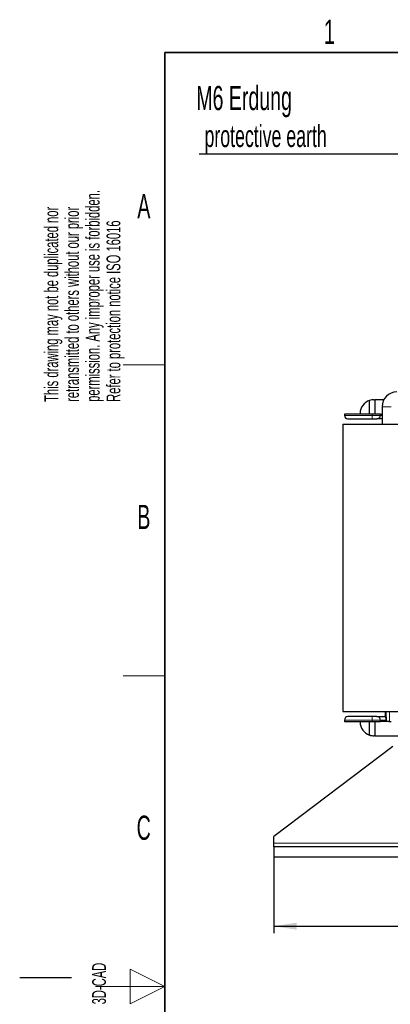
# Model space of a CAD drawing. Header units: millimetres. Extents: x 5 to 418, y 2 to 292.
# Tile 13 of 51: x 5 to 59, y 145 to 287. Entities that reach past the tile are written whole.
import ezdxf

# ---------------------------------------------------------------- set-up
doc = ezdxf.new("R2010")
doc.units = ezdxf.units.MM
doc.layers.add('SLD-0', color=7, linetype='Continuous')
doc.styles.add('SLDTEXTSTYLE0', font='TXT', dxfattribs={"width": 0.605})
doc.dimstyles.new('SLDDIMSTYLE0', dxfattribs={"dimtxt": 3.5, "dimasz": 3.302, "dimexe": 0, "dimexo": 0.0625, "dimgap": 0.875, "dimtad": 1, "dimlfac": 2, "dimrnd": 1e-09, "dimzin": 12, "dimdsep": 46, "dimtxsty": 'SLDTEXTSTYLE0', "dimsah": 1, "dimcen": 0.09, "dimadec": 0, "dimazin": 3, "dimtfac": 1, "dimtofl": 0, "dimtmove": 0, "dimatfit": 3, "dimfxl": 1, "dimfrac": 2, "dimtolj": 1, "dimtzin": 12, "dimarcsym": 0})

# ---------------------------------------------------------------- blocks, each defined once
blk = doc.blocks.new('_D')
at = {"layer": 'SLD-0'}
for p, q in [((41.79, 166), (41.79, 155)), ((151.29, 166), (151.29, 155)), ((41.79, 156), (151.29, 156))]:
    blk.add_line(p, q, dxfattribs=at)
for points in [[(41.79, 156), (45.1, 155.49), (45.1, 156.5)], [(151.29, 156), (147.99, 156.5), (147.99, 155.49)]]:
    blk.add_solid(points, dxfattribs=at)
at = {"layer": 'SLD-0', "insert": (92.53, 160.51), "char_height": 3.5, "attachment_point": 1, "style": 'SLDTEXTSTYLE0'}
blk.add_mtext('219', dxfattribs=at)
blk = doc.blocks.new('SW_NOTE_0')
at = {"layer": 'SLD-0', "color": 0}
blk.add_line((-30.44, 0), (0, 0), dxfattribs=at)
at = {"layer": 'SLD-0', "color": 0, "attachment_point": 1, "style": 'SLDTEXTSTYLE0'}
for s, insert, char_height in [('M6 Erdung', (-30.84, 9.82), 3.5), ('protective earth', (-29.65, 4.15), 3.175)]:
    blk.add_mtext(s, dxfattribs=dict(at, insert=insert, char_height=char_height))

msp = doc.modelspace()

# ---------------------------------------------------------------- linework, layer by layer
at = {"color": 7, "linetype": 'Continuous', "lineweight": 25}
for p, q in [((55.6696, 230.1464), (55.6696, 232.1213)), ((56.2946, 232.2214), (56.4196, 232.2214)), ((56.4196, 232.2214), (56.4196, 230.1464)), ((57.7433, 232.2214), (56.4196, 232.2214)), ((57.4846, 231.1964), (57.4846, 228.6964)), ((52.0446, 230.1464), (52.0446, 229.9464)), ((56.0446, 230.1464), (52.0446, 230.1464)), ((54.2946, 230.2214), (54.2946, 230.1464)), ((57.2446, 230.1464), (56.0446, 230.1464)), ((57.2446, 229.9464), (57.2446, 230.1464)), ((57.2446, 230.1464), (57.4738, 230.1464)), ((57.4738, 230.1464), (57.4846, 230.1464)), ((51.7946, 228.6964), (51.7946, 187.0964)), ((51.7946, 228.6964), (61.4196, 228.6964)), ((51.7946, 187.0964), (61.4196, 187.0964)), ((57.9446, 187.0964), (57.9446, 186.4464)), ((52.0446, 185.8464), (52.0446, 185.6464)), ((52.0446, 185.6464), (56.0446, 185.6464)), ((54.2946, 185.5714), (54.2946, 185.6464)), ((55.6696, 183.6716), (55.6696, 185.6464)), ((56.0446, 185.6464), (57.2446, 185.6464)), ((56.4196, 185.6464), (56.4196, 183.5714)), ((57.2446, 185.6464), (57.2446, 185.8464)), ((57.4738, 185.6464), (57.2446, 185.6464)), ((58.452, 185.6464), (57.4738, 185.6464)), ((58.452, 185.6464), (58.5623, 185.6464)), ((58.5623, 185.6464), (58.7906, 185.6464)), ((55.752, 183.6464), (55.6696, 183.6464)), ((56.4196, 183.5714), (56.2946, 183.5714)), ((56.4196, 183.5714), (59.8696, 183.5714)), ((59.0446, 181.9964), (41.7946, 168.9964)), ((41.7946, 167.9964), (41.7946, 168.9964)), ((41.7946, 167.4964), (41.7946, 167.9964)), ((151.2946, 167.4964), (41.7946, 167.4964)), ((41.7946, 167.4964), (41.7946, 165.9964)), ((151.2946, 165.9964), (41.7946, 165.9964))]:
    msp.add_line(p, q, dxfattribs=at)
at = {"color": 7, "linetype": 'Continuous', "lineweight": 18}
for p, q in [((57.4846, 231.1964), (58.1446, 231.1964)), ((58.1446, 231.1964), (58.8046, 231.1964)), ((52.0446, 229.9464), (56.0446, 229.9464)), ((56.0446, 229.9464), (56.0446, 230.1464)), ((56.0446, 229.4464), (56.0446, 229.9464)), ((56.0446, 229.9464), (57.2446, 229.9464)), ((57.4846, 229.9464), (57.2446, 229.9464)), ((58.0794, 186.3522), (58.0794, 187.0964)), ((58.5623, 185.6464), (58.5623, 187.0964)), ((56.0446, 185.8464), (52.0446, 185.8464)), ((56.0446, 186.3464), (56.0446, 185.8464)), ((57.2446, 185.8464), (56.0446, 185.8464)), ((56.0446, 185.8464), (56.0446, 185.6464)), ((57.2446, 185.8464), (58.0418, 185.8464)), ((57.9446, 186.4464), (58.0693, 186.4464)), ((58.0418, 185.8464), (58.0418, 185.6464)), ((58.0418, 185.8464), (58.1408, 185.8464)), ((58.1408, 185.8464), (58.1408, 185.6464)), ((90.2734, 167.9964), (41.7946, 167.9964))]:
    msp.add_line(p, q, dxfattribs=at)
at = {"color": 7, "linetype": 'Continuous', "lineweight": 25}
for centre, radius, start, end in [((59.6446, 231.1964), 2.16, 90, 180), ((56.2946, 230.2214), 2, 108.209957, 180), ((56.2946, 230.2214), 2, 90, 108.209957), ((52.5446, 229.9464), 0.5, 180, 270), ((56.7446, 229.9464), 0.5, 270, 0), ((52.5446, 185.8464), 0.5, 90, 180), ((56.2946, 185.5714), 2, 180, 251.790043), ((56.7446, 185.8464), 0.5, 0, 90), ((57.8446, 186.4464), 0.1, 270, 0), ((56.2946, 185.5714), 2, 251.790043, 270)]:
    msp.add_arc(centre, radius, start, end, dxfattribs=at)
at = {"color": 7, "linetype": 'Continuous', "lineweight": 18}
for centre, radius, start, end in [((57.9693, 186.4464), 0.1, 270.013306, 0.0133), ((57.9835, 186.3637), 0.0965, 262.639611, 353.210944)]:
    msp.add_arc(centre, radius, start, end, dxfattribs=at)
at = {"color": 7, "linetype": 'Continuous', "lineweight": 25}
for points, knots in [([(52.5446, 229.4464), (52.5913, 229.4464), (52.6633, 229.4464), (53.0997, 229.4464), (53.5514, 229.4464), (54.1121, 229.4464), (54.927, 229.4464), (55.6043, 229.4464), (56.0446, 229.4464)], [0, 0, 0, 0, 0.23945684, 0.36836066, 0.5, 0.63163934, 0.76054316, 1, 1, 1, 1]), ([(56.0446, 229.4464), (56.1326, 229.4464), (56.2686, 229.4464), (56.4317, 229.4464), (56.5431, 229.4464), (56.6335, 229.4464), (56.7207, 229.4464), (56.7352, 229.4464), (56.7446, 229.4464)], [0, 0, 0, 0, 0.23944295, 0.36984379, 0.50000011, 0.63040084, 0.76055705, 1, 1, 1, 1]), ([(57.4846, 229.4464), (57.3463, 229.4464), (57.0626, 229.4464), (56.7968, 229.4464), (56.7616, 229.4464), (56.7446, 229.4464)], [0, 0, 0, 0, 0.329439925, 0.67590538, 1, 1, 1, 1]), ([(56.0446, 186.3464), (55.6043, 186.3464), (54.927, 186.3464), (54.1121, 186.3464), (53.5514, 186.3464), (53.0997, 186.3464), (52.6633, 186.3464), (52.5913, 186.3464), (52.5446, 186.3464)], [0, 0, 0, 0, 0.23945684, 0.36836066, 0.5, 0.63163934, 0.76054316, 1, 1, 1, 1]), ([(56.7446, 186.3464), (56.7352, 186.3464), (56.7207, 186.3464), (56.6335, 186.3464), (56.543, 186.3464), (56.4316, 186.3464), (56.2685, 186.3464), (56.1326, 186.3464), (56.0446, 186.3464)], [0, 0, 0, 0, 0.23944295, 0.36984379, 0.50000011, 0.63040084, 0.76055705, 1, 1, 1, 1]), ([(56.7446, 186.3464), (56.7612, 186.3464), (56.7956, 186.3464), (57.0723, 186.3464), (57.4792, 186.3464), (57.8096, 186.3464), (57.9693, 186.3464)], [0, 0, 0, 0, 0.24165965, 0.5, 0.75834035, 1, 1, 1, 1])]:
    msp.add_open_spline(points, degree=3, knots=knots, dxfattribs=at)
at = {"color": 7, "linetype": 'Continuous', "lineweight": 18}
for points, knots in [([(57.9712, 186.2679), (57.971, 186.2915), (57.9707, 186.3366), (57.9698, 186.3433), (57.9693, 186.3464)], [0, 0, 0, 0, 0.52285734, 1, 1, 1, 1]), ([(58.0418, 185.8464), (58.0401, 185.8884), (58.0384, 185.9307), (58.0313, 185.9741), (58.0293, 185.9851), (58.0221, 186.0246), (58.0062, 186.0977), (57.9793, 186.1922), (57.9739, 186.2427), (57.9712, 186.2679)], [0, 0, 0, 0, 0.24912817, 0.25157045, 0.26947449, 0.31802814, 0.49961679, 0.74952898, 1, 1, 1, 1]), ([(58.0693, 186.4464), (58.071, 186.4422), (58.0746, 186.4339), (58.0778, 186.3794), (58.0794, 186.3522)], [0, 0, 0, 0, 0.50156107, 1, 1, 1, 1]), ([(58.0794, 186.3522), (58.0829, 186.3211), (58.0901, 186.2567), (58.1155, 186.1292), (58.1364, 185.9908), (58.1394, 185.8945), (58.1408, 185.8464)], [0, 0, 0, 0, 0.24176549, 0.49939646, 0.75031337, 1, 1, 1, 1])]:
    msp.add_open_spline(points, degree=3, knots=knots, dxfattribs=at)
at = {"layer": 'SLD-0', "lineweight": 35}
for p, q in [((408, 282.5), (26, 282.5)), ((26, 282.5), (26, 12))]:
    msp.add_line(p, q, dxfattribs=at)
at = {"layer": 'SLD-0', "lineweight": 18}
for p, q in [((20, 237.25), (26, 237.25)), ((20, 192.25), (26, 192.25))]:
    msp.add_line(p, q, dxfattribs=at)
at = {"layer": 'SLD-0', "color": 7, "linetype": 'Continuous', "lineweight": 18}
for p, q in [((26, 147.25), (21, 149.75)), ((21, 149.75), (21, 144.75)), ((16, 147.25), (26, 147.25)), ((21, 144.75), (26, 147.25))]:
    msp.add_line(p, q, dxfattribs=at)
at = {"layer": 'SLD-0'}
msp.add_line((12.5, 148.5), (5, 148.5), dxfattribs=at)

# ---------------------------------------------------------------- block references
msp.add_blockref('SW_NOTE_0', (61.417, 267.832), dxfattribs=at)

# ---------------------------------------------------------------- texts
at = {"layer": 'SLD-0', "char_height": 3.5, "attachment_point": 2, "style": 'SLDTEXTSTYLE0'}
for s, insert in [('1', (49.8527, 287.243)), ('A', (22.9816, 262.0011)), ('B', (22.9816, 217.0011)), ('C', (22.9597, 172.0011))]:
    msp.add_mtext(s, dxfattribs=dict(at, insert=insert))
at = {"layer": 'SLD-0', "char_height": 2, "attachment_point": 1, "rotation": 90, "style": 'SLDTEXTSTYLE0'}
for s, insert in [('permission. Any improper use is forbidden.', (14.5783, 231.9088)), ('retransmitted to others without our prior', (11.5783, 231.9088)), ('This drawing may not be duplicated nor', (8.5783, 231.9088)), ('Refer to protection notice ISO 16016', (17.5783, 231.9088)), ('3D-CAD', (15.4939, 144.6806))]:
    msp.add_mtext(s, dxfattribs=dict(at, insert=insert))

# ---------------------------------------------------------------- dimensions: what is measured, and where the dimension line sits
at = {"layer": 'SLD-0'}
dim = msp.add_linear_dim(base=(151.2946, 155.9964), p1=(41.7946, 165.9964), p2=(151.2946, 165.9964), dimstyle='SLDDIMSTYLE0', dxfattribs=at)
dim.commit()
dim.dimension.update_dxf_attribs({"geometry": '_D', "text_midpoint": (96.5446, 155.9964), "dimtype": 160})

doc.saveas('drawing.dxf')
